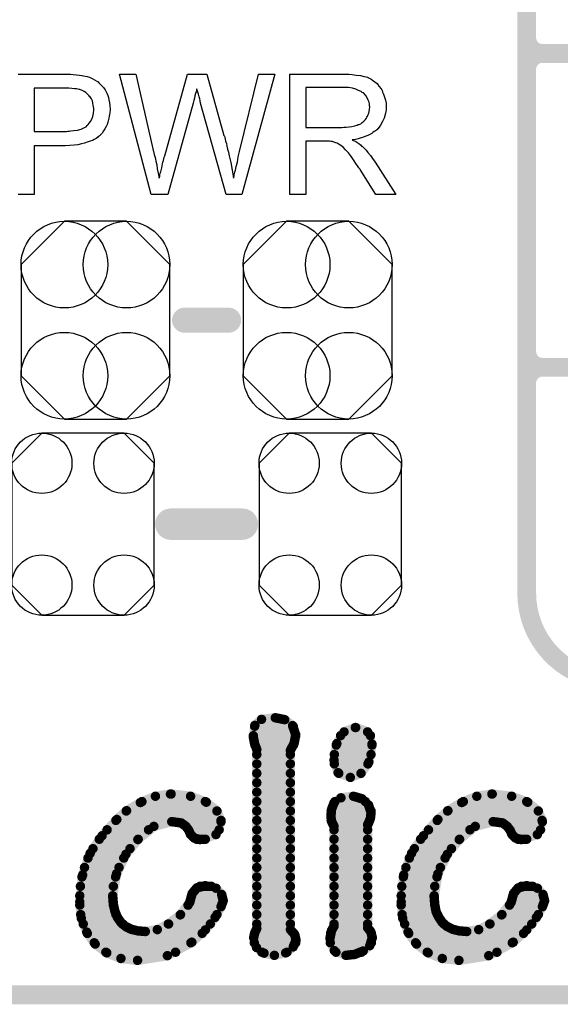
# Model space of a CAD drawing. Extents: x -0.07 to 0.96, y -0.15 to 1.54.
# Tile 5 of 14: x 0.58 to 0.75, y -0.15 to 0.16. Entities that reach past the tile are written whole.
import ezdxf

# ---------------------------------------------------------------- set-up
doc = ezdxf.new("R2010")
doc.units = 0
doc.layers.get('0').update_dxf_attribs({"linetype": 'CONTINUOUS'})
for name, color, linetype in [('gko', 6, 'CONTINUOUS'), ('gto', 2, 'CONTINUOUS'), ('gts', 1, 'CONTINUOUS')]:
    doc.layers.add(name, color=color, linetype=linetype)

# ---------------------------------------------------------------- blocks, each defined once
blk = doc.blocks.new('D29')
at = {"const_width": 0.005}
blk.add_lwpolyline([(-0.0025, 0, 1), (0.0025, 0, 1)], format="xyb", close=True, dxfattribs=at)
blk = doc.blocks.new('D35')
at = {"const_width": 0.003}
blk.add_lwpolyline([(-0.0015, 0, 1), (0.0015, 0, 1)], format="xyb", close=True, dxfattribs=at)
blk = doc.blocks.new('D36')
at = {"const_width": 0.004}
blk.add_lwpolyline([(-0.002, 0, 1), (0.002, 0, 1)], format="xyb", close=True, dxfattribs=at)
blk = doc.blocks.new('D38')
at = {"const_width": 0.0015}
blk.add_lwpolyline([(-0.00075, 0, 1), (0.00075, 0, 1)], format="xyb", close=True, dxfattribs=at)
blk = doc.blocks.new('D53')
blk.add_lwpolyline([(0.0227, -0.0194), (0.0227, 0.0194), (0.0131, 0.029), (-0.0131, 0.029), (-0.0227, 0.0194), (-0.0227, -0.0194), (-0.0131, -0.029), (0.0131, -0.029)], close=True)
for centre in [(-0.0131, 0.0194), (0.0131, 0.0194), (-0.0131, -0.0194), (0.0131, -0.0194)]:
    blk.add_circle(centre, 0.0096)
blk = doc.blocks.new('D54')
blk.add_lwpolyline([(-0.0237, 0.0177), (-0.0237, -0.0177), (-0.0099, -0.0315), (0.0099, -0.0315), (0.0237, -0.0177), (0.0237, 0.0177), (0.0099, 0.0315), (-0.0099, 0.0315)], close=True)
for centre in [(-0.0099, 0.0177), (0.0099, 0.0177), (-0.0099, -0.0177), (0.0099, -0.0177)]:
    blk.add_circle(centre, 0.0138)

msp = doc.modelspace()

# ---------------------------------------------------------------- linework, layer by layer
at = {"layer": 'gko', "color": 6, "const_width": 0.006}
msp.add_lwpolyline([(-0.05, -0.15), (0.85, -0.15)], dxfattribs=at)
at = {"layer": 'gto', "color": 2}
for points, const_width in [([(0.742, -0.022), (0.742, 0.722)], 0.006), ([(0.742, 0.155), (0.742, 0.245)], 0.006), ([(0.742, 0.155), (0.742, 0.155)], 0.006), ([(0.742, 0.155), (0.742, 0.155)], 0.006), ([(0.747, 0.15), (0.747, 0.15)], 0.006), ([(0.747, 0.15), (0.747, 0.15)], 0.006), ([(0.747, 0.15), (0.747, 0.15)], 0.006), ([(0.747, 0.15), (0.747, 0.15)], 0.006), ([(0.747, 0.15), (0.95, 0.15)], 0.006), ([(0.747, 0.15), (0.95, 0.15)], 0.006), ([(0.742, 0.055), (0.742, 0.145)], 0.006), ([(0.633, 0.065), (0.647, 0.065)], 0.008), ([(0.742, 0.055), (0.742, 0.055)], 0.006), ([(0.742, 0.055), (0.742, 0.055)], 0.006), ([(0.747, 0.05), (0.747, 0.05)], 0.006), ([(0.747, 0.05), (0.747, 0.05)], 0.006), ([(0.747, 0.05), (0.747, 0.05)], 0.006), ([(0.747, 0.05), (0.747, 0.05)], 0.006), ([(0.747, 0.05), (0.95, 0.05)], 0.006), ([(0.747, 0.05), (0.95, 0.05)], 0.006), ([(0.6286, 0), (0.6514, 0)], 0.01), ([(0.742, -0.022), (0.742, -0.022)], 0.006), ([(0.742, -0.022), (0.742, -0.022)], 0.006), ([(0.6549, -0.0679), (0.6554, -0.0641)], 0.003), ([(0.6554, -0.0641), (0.6575, -0.0622)], 0.003), ([(0.6575, -0.0622), (0.6619, -0.0617)], 0.003), ([(0.6619, -0.0617), (0.6649, -0.0623)], 0.003), ([(0.6649, -0.0623), (0.6674, -0.0642)], 0.003), ([(0.6674, -0.0642), (0.6684, -0.0671)], 0.003), ([(0.6553, -0.0644), (0.6676, -0.0644)], 0.003), ([(0.6679, -0.0698), (0.6684, -0.0671)], 0.003), ([(0.6815, -0.0699), (0.6838, -0.0662)], 0.003), ([(0.6838, -0.0662), (0.6874, -0.0648)], 0.003), ([(0.6874, -0.0648), (0.6875, -0.0648)], 0.003), ([(0.6875, -0.0648), (0.6913, -0.0662)], 0.003), ([(0.6913, -0.0662), (0.6927, -0.0701)], 0.003), ([(0.6549, -0.0674), (0.6684, -0.0674)], 0.003), ([(0.6549, -0.0679), (0.6553, -0.07)], 0.003), ([(0.6553, -0.07), (0.656, -0.0718)], 0.003), ([(0.6554, -0.0704), (0.6677, -0.0704)], 0.003), ([(0.6667, -0.0721), (0.6679, -0.0698)], 0.003), ([(0.6806, -0.0752), (0.6815, -0.0699)], 0.003), ([(0.6813, -0.0704), (0.6927, -0.0704)], 0.003), ([(0.6827, -0.0674), (0.6922, -0.0674)], 0.003), ([(0.6917, -0.0758), (0.6927, -0.0701)], 0.003), ([(0.656, -0.1288), (0.656, -0.0718)], 0.003), ([(0.656, -0.0734), (0.6667, -0.0734)], 0.003), ([(0.6667, -0.1292), (0.6667, -0.0721)], 0.003), ([(0.6807, -0.0734), (0.6924, -0.0734)], 0.003), ([(0.656, -0.0764), (0.6667, -0.0764)], 0.003), ([(0.6806, -0.0752), (0.6819, -0.0792)], 0.003), ([(0.6807, -0.0764), (0.6914, -0.0764)], 0.003), ([(0.6892, -0.0794), (0.6917, -0.0758)], 0.003), ([(0.656, -0.0794), (0.6667, -0.0794)], 0.003), ([(0.6819, -0.0792), (0.6858, -0.0807)], 0.003), ([(0.6821, -0.0794), (0.6892, -0.0794)], 0.003), ([(0.6858, -0.0807), (0.6892, -0.0794)], 0.003), ([(0.656, -0.0824), (0.6667, -0.0824)], 0.003), ([(0.6237, -0.0867), (0.6285, -0.086)], 0.003), ([(0.6285, -0.086), (0.6287, -0.086)], 0.003), ([(0.6287, -0.086), (0.6349, -0.0867)], 0.003), ([(0.656, -0.0854), (0.6667, -0.0854)], 0.003), ([(0.7261, -0.0867), (0.7309, -0.086)], 0.003), ([(0.7309, -0.086), (0.731, -0.086)], 0.003), ([(0.731, -0.086), (0.7372, -0.0867)], 0.003), ([(0.6145, -0.0913), (0.6189, -0.0887)], 0.003), ([(0.6189, -0.0887), (0.6237, -0.0867)], 0.003), ([(0.6194, -0.0884), (0.6396, -0.0884)], 0.003), ([(0.6349, -0.0867), (0.6399, -0.0886)], 0.003), ([(0.6399, -0.0886), (0.6433, -0.0914)], 0.003), ([(0.656, -0.0884), (0.6667, -0.0884)], 0.003), ([(0.6798, -0.0909), (0.6806, -0.0888)], 0.003), ([(0.6806, -0.0888), (0.6828, -0.0872)], 0.003), ([(0.6809, -0.0884), (0.6906, -0.0884)], 0.003), ([(0.6828, -0.0872), (0.6868, -0.0867)], 0.003), ([(0.6868, -0.0867), (0.6895, -0.0875)], 0.003), ([(0.6895, -0.0875), (0.6916, -0.0895)], 0.003), ([(0.7169, -0.0913), (0.7213, -0.0887)], 0.003), ([(0.7213, -0.0887), (0.7261, -0.0867)], 0.003), ([(0.7218, -0.0884), (0.742, -0.0884)], 0.003), ([(0.7372, -0.0867), (0.7423, -0.0886)], 0.003), ([(0.7423, -0.0886), (0.7457, -0.0914)], 0.003), ([(0.6114, -0.0941), (0.6145, -0.0913)], 0.003), ([(0.6144, -0.0914), (0.6433, -0.0914)], 0.003), ([(0.6433, -0.0914), (0.6446, -0.0948)], 0.003), ([(0.656, -0.0914), (0.6667, -0.0914)], 0.003), ([(0.6796, -0.0933), (0.6798, -0.0909)], 0.003), ([(0.6797, -0.0914), (0.6924, -0.0914)], 0.003), ([(0.6916, -0.0895), (0.6924, -0.0919)], 0.003), ([(0.6922, -0.0937), (0.6924, -0.092)], 0.003), ([(0.6924, -0.092), (0.6924, -0.0919)], 0.003), ([(0.7137, -0.0941), (0.7169, -0.0913)], 0.003), ([(0.7168, -0.0914), (0.7457, -0.0914)], 0.003), ([(0.7457, -0.0914), (0.747, -0.0948)], 0.003), ([(0.6067, -0.0993), (0.6114, -0.0941)], 0.003), ([(0.6111, -0.0944), (0.6446, -0.0944)], 0.003), ([(0.6232, -0.0963), (0.6289, -0.0948)], 0.003), ([(0.6289, -0.0948), (0.6319, -0.0952)], 0.003), ([(0.6319, -0.0952), (0.6334, -0.0963)], 0.003), ([(0.643, -0.0989), (0.6446, -0.0948)], 0.003), ([(0.656, -0.0944), (0.6667, -0.0944)], 0.003), ([(0.6796, -0.0933), (0.6799, -0.0949)], 0.003), ([(0.6797, -0.0944), (0.692, -0.0944)], 0.003), ([(0.6799, -0.0949), (0.6806, -0.0963)], 0.003), ([(0.6913, -0.0958), (0.6917, -0.095)], 0.003), ([(0.6917, -0.095), (0.6922, -0.0937)], 0.003), ([(0.7091, -0.0993), (0.7137, -0.0941)], 0.003), ([(0.7135, -0.0944), (0.7469, -0.0944)], 0.003), ([(0.7256, -0.0963), (0.7313, -0.0948)], 0.003), ([(0.7313, -0.0948), (0.7343, -0.0952)], 0.003), ([(0.7343, -0.0952), (0.7358, -0.0963)], 0.003), ([(0.7454, -0.0989), (0.747, -0.0948)], 0.003), ([(0.6083, -0.0974), (0.6215, -0.0974)], 0.003), ([(0.6181, -0.1005), (0.6232, -0.0963)], 0.003), ([(0.6334, -0.0963), (0.6343, -0.0975)], 0.003), ([(0.6342, -0.0974), (0.644, -0.0974)], 0.003), ([(0.6343, -0.0975), (0.6349, -0.0989)], 0.003), ([(0.656, -0.0974), (0.6667, -0.0974)], 0.003), ([(0.6806, -0.1281), (0.6806, -0.0963)], 0.003), ([(0.6806, -0.0974), (0.6913, -0.0974)], 0.003), ([(0.6913, -0.1286), (0.6913, -0.0958)], 0.003), ([(0.7107, -0.0974), (0.7239, -0.0974)], 0.003), ([(0.7205, -0.1005), (0.7256, -0.0963)], 0.003), ([(0.7358, -0.0963), (0.7367, -0.0975)], 0.003), ([(0.7366, -0.0974), (0.7464, -0.0974)], 0.003), ([(0.7367, -0.0975), (0.7373, -0.0989)], 0.003), ([(0.6029, -0.1049), (0.6067, -0.0993)], 0.003), ([(0.6058, -0.1004), (0.6182, -0.1004)], 0.003), ([(0.6143, -0.1052), (0.6181, -0.1005)], 0.003), ([(0.6349, -0.0989), (0.636, -0.1)], 0.003), ([(0.636, -0.1), (0.6379, -0.1005)], 0.003), ([(0.6368, -0.1004), (0.6396, -0.1004)], 0.003), ([(0.6379, -0.1005), (0.643, -0.0989)], 0.003), ([(0.656, -0.1004), (0.6667, -0.1004)], 0.003), ([(0.6806, -0.1004), (0.6913, -0.1004)], 0.003), ([(0.7053, -0.1049), (0.7091, -0.0993)], 0.003), ([(0.7082, -0.1004), (0.7206, -0.1004)], 0.003), ([(0.7167, -0.1052), (0.7205, -0.1005)], 0.003), ([(0.7373, -0.0989), (0.7384, -0.1)], 0.003), ([(0.7384, -0.1), (0.7403, -0.1005)], 0.003), ([(0.7392, -0.1004), (0.742, -0.1004)], 0.003), ([(0.7403, -0.1005), (0.7454, -0.0989)], 0.003), ([(0.6005, -0.1118), (0.6029, -0.1049)], 0.003), ([(0.6038, -0.1034), (0.6156, -0.1034)], 0.003), ([(0.656, -0.1034), (0.6667, -0.1034)], 0.003), ([(0.6806, -0.1034), (0.6913, -0.1034)], 0.003), ([(0.7028, -0.1118), (0.7053, -0.1049)], 0.003), ([(0.7062, -0.1034), (0.718, -0.1034)], 0.003), ([(0.6022, -0.1064), (0.6136, -0.1064)], 0.003), ([(0.6113, -0.1114), (0.6143, -0.1052)], 0.003), ([(0.656, -0.1064), (0.6667, -0.1064)], 0.003), ([(0.6806, -0.1064), (0.6913, -0.1064)], 0.003), ([(0.7046, -0.1064), (0.716, -0.1064)], 0.003), ([(0.7137, -0.1114), (0.7167, -0.1052)], 0.003), ([(0.6011, -0.1094), (0.6121, -0.1094)], 0.003), ([(0.656, -0.1094), (0.6667, -0.1094)], 0.003), ([(0.6806, -0.1094), (0.6913, -0.1094)], 0.003), ([(0.7035, -0.1094), (0.7145, -0.1094)], 0.003), ([(0.5996, -0.1204), (0.6005, -0.1118)], 0.003), ([(0.6003, -0.1124), (0.611, -0.1124)], 0.003), ([(0.6101, -0.1187), (0.6113, -0.1114)], 0.003), ([(0.656, -0.1124), (0.6667, -0.1124)], 0.003), ([(0.6806, -0.1124), (0.6913, -0.1124)], 0.003), ([(0.702, -0.1204), (0.7028, -0.1118)], 0.003), ([(0.7027, -0.1124), (0.7134, -0.1124)], 0.003), ([(0.7125, -0.1187), (0.7137, -0.1114)], 0.003), ([(0.5998, -0.1154), (0.6103, -0.1154)], 0.003), ([(0.6354, -0.1177), (0.6369, -0.1159)], 0.003), ([(0.6369, -0.1159), (0.6396, -0.1152)], 0.003), ([(0.6379, -0.1154), (0.6415, -0.1154)], 0.003), ([(0.6396, -0.1152), (0.643, -0.116)], 0.003), ([(0.643, -0.116), (0.6448, -0.118)], 0.003), ([(0.656, -0.1154), (0.6667, -0.1154)], 0.003), ([(0.6806, -0.1154), (0.6913, -0.1154)], 0.003), ([(0.7022, -0.1154), (0.7127, -0.1154)], 0.003), ([(0.7378, -0.1177), (0.7393, -0.1159)], 0.003), ([(0.7393, -0.1159), (0.742, -0.1152)], 0.003), ([(0.7403, -0.1154), (0.7439, -0.1154)], 0.003), ([(0.742, -0.1152), (0.7454, -0.116)], 0.003), ([(0.7454, -0.116), (0.7472, -0.118)], 0.003), ([(0.5996, -0.1184), (0.6101, -0.1184)], 0.003), ([(0.5996, -0.1204), (0.6001, -0.1256)], 0.003), ([(0.6101, -0.1187), (0.6103, -0.1212)], 0.003), ([(0.6316, -0.1245), (0.6346, -0.1206)], 0.003), ([(0.6346, -0.1206), (0.6354, -0.1177)], 0.003), ([(0.6352, -0.1184), (0.6449, -0.1184)], 0.003), ([(0.6446, -0.1219), (0.6453, -0.12)], 0.003), ([(0.6448, -0.118), (0.6453, -0.12)], 0.003), ([(0.656, -0.1184), (0.6667, -0.1184)], 0.003), ([(0.6806, -0.1184), (0.6913, -0.1184)], 0.003), ([(0.702, -0.1184), (0.7125, -0.1184)], 0.003), ([(0.702, -0.1204), (0.7025, -0.1256)], 0.003), ([(0.7125, -0.1187), (0.7127, -0.1212)], 0.003), ([(0.734, -0.1245), (0.737, -0.1206)], 0.003), ([(0.737, -0.1206), (0.7378, -0.1177)], 0.003), ([(0.7376, -0.1184), (0.7473, -0.1184)], 0.003), ([(0.747, -0.1219), (0.7477, -0.12)], 0.003), ([(0.7472, -0.118), (0.7477, -0.12)], 0.003), ([(0.5996, -0.1214), (0.6103, -0.1214)], 0.003), ([(0.6103, -0.1212), (0.6108, -0.1234)], 0.003), ([(0.6108, -0.1234), (0.6116, -0.1253)], 0.003), ([(0.6341, -0.1214), (0.6448, -0.1214)], 0.003), ([(0.6427, -0.1253), (0.6446, -0.1219)], 0.003), ([(0.656, -0.1214), (0.6667, -0.1214)], 0.003), ([(0.6806, -0.1214), (0.6913, -0.1214)], 0.003), ([(0.702, -0.1214), (0.7127, -0.1214)], 0.003), ([(0.7127, -0.1212), (0.7131, -0.1234)], 0.003), ([(0.7131, -0.1234), (0.714, -0.1253)], 0.003), ([(0.7365, -0.1214), (0.7472, -0.1214)], 0.003), ([(0.7451, -0.1253), (0.747, -0.1219)], 0.003), ([(0.5999, -0.1244), (0.6111, -0.1244)], 0.003), ([(0.6001, -0.1256), (0.6018, -0.13)], 0.003), ([(0.6116, -0.1253), (0.6127, -0.1269)], 0.003), ([(0.6127, -0.1269), (0.6142, -0.1282)], 0.003), ([(0.6278, -0.1274), (0.6316, -0.1245)], 0.003), ([(0.6317, -0.1244), (0.6433, -0.1244)], 0.003), ([(0.6396, -0.1293), (0.6427, -0.1253)], 0.003), ([(0.656, -0.1244), (0.6667, -0.1244)], 0.003), ([(0.6806, -0.1244), (0.6913, -0.1244)], 0.003), ([(0.7023, -0.1244), (0.7135, -0.1244)], 0.003), ([(0.7025, -0.1256), (0.7042, -0.13)], 0.003), ([(0.714, -0.1253), (0.7151, -0.1269)], 0.003), ([(0.7151, -0.1269), (0.7166, -0.1282)], 0.003), ([(0.7302, -0.1274), (0.734, -0.1245)], 0.003), ([(0.7341, -0.1244), (0.7457, -0.1244)], 0.003), ([(0.742, -0.1293), (0.7451, -0.1253)], 0.003), ([(0.6007, -0.1274), (0.6132, -0.1274)], 0.003), ([(0.6018, -0.13), (0.6045, -0.1338)], 0.003), ([(0.6142, -0.1282), (0.616, -0.1291)], 0.003), ([(0.616, -0.1291), (0.6181, -0.1296)], 0.003), ([(0.6181, -0.1296), (0.6205, -0.1298)], 0.003), ([(0.6205, -0.1298), (0.6243, -0.1292)], 0.003), ([(0.6243, -0.1292), (0.6278, -0.1274)], 0.003), ([(0.6279, -0.1274), (0.6412, -0.1274)], 0.003), ([(0.6353, -0.1332), (0.6396, -0.1293)], 0.003), ([(0.6553, -0.1303), (0.656, -0.1288)], 0.003), ([(0.656, -0.1274), (0.6667, -0.1274)], 0.003), ([(0.6667, -0.1292), (0.6681, -0.1308)], 0.003), ([(0.6793, -0.132), (0.6798, -0.1295)], 0.003), ([(0.6798, -0.1295), (0.6806, -0.1281)], 0.003), ([(0.6806, -0.1274), (0.6913, -0.1274)], 0.003), ([(0.6913, -0.1286), (0.6923, -0.1298)], 0.003), ([(0.6923, -0.1298), (0.6928, -0.1318)], 0.003), ([(0.7031, -0.1274), (0.7156, -0.1274)], 0.003), ([(0.7042, -0.13), (0.7069, -0.1338)], 0.003), ([(0.7166, -0.1282), (0.7184, -0.1291)], 0.003), ([(0.7184, -0.1291), (0.7205, -0.1296)], 0.003), ([(0.7205, -0.1296), (0.7229, -0.1298)], 0.003), ([(0.7229, -0.1298), (0.7267, -0.1292)], 0.003), ([(0.7267, -0.1292), (0.7302, -0.1274)], 0.003), ([(0.7303, -0.1274), (0.7436, -0.1274)], 0.003), ([(0.7377, -0.1332), (0.742, -0.1293)], 0.003), ([(0.602, -0.1304), (0.6386, -0.1304)], 0.003), ([(0.6275, -0.1375), (0.6353, -0.1332)], 0.003), ([(0.655, -0.1318), (0.6553, -0.1303)], 0.003), ([(0.655, -0.1318), (0.6559, -0.1349)], 0.003), ([(0.6553, -0.1304), (0.6678, -0.1304)], 0.003), ([(0.6676, -0.1347), (0.6685, -0.1326)], 0.003), ([(0.6681, -0.1308), (0.6685, -0.1326)], 0.003), ([(0.6793, -0.132), (0.6807, -0.1359)], 0.003), ([(0.6795, -0.1304), (0.6925, -0.1304)], 0.003), ([(0.692, -0.1343), (0.6928, -0.1318)], 0.003), ([(0.7044, -0.1304), (0.741, -0.1304)], 0.003), ([(0.7299, -0.1375), (0.7377, -0.1332)], 0.003), ([(0.6042, -0.1334), (0.635, -0.1334)], 0.003), ([(0.6045, -0.1338), (0.6082, -0.1366)], 0.003), ([(0.6079, -0.1364), (0.6301, -0.1364)], 0.003), ([(0.6552, -0.1334), (0.6684, -0.1334)], 0.003), ([(0.6559, -0.1349), (0.6583, -0.1367)], 0.003), ([(0.6576, -0.1364), (0.6656, -0.1364)], 0.003), ([(0.6652, -0.1366), (0.6676, -0.1347)], 0.003), ([(0.6794, -0.1334), (0.6925, -0.1334)], 0.003), ([(0.6807, -0.1359), (0.6844, -0.1374)], 0.003), ([(0.6812, -0.1364), (0.6893, -0.1364)], 0.003), ([(0.6872, -0.1371), (0.6899, -0.136)], 0.003), ([(0.6899, -0.136), (0.692, -0.1343)], 0.003), ([(0.7066, -0.1334), (0.7374, -0.1334)], 0.003), ([(0.7069, -0.1338), (0.7106, -0.1366)], 0.003), ([(0.7103, -0.1364), (0.7325, -0.1364)], 0.003), ([(0.6082, -0.1366), (0.6127, -0.1384)], 0.003), ([(0.6127, -0.1384), (0.618, -0.139)], 0.003), ([(0.618, -0.139), (0.6275, -0.1375)], 0.003), ([(0.6583, -0.1367), (0.6616, -0.1374)], 0.003), ([(0.6616, -0.1374), (0.6652, -0.1366)], 0.003), ([(0.6844, -0.1374), (0.6872, -0.1371)], 0.003), ([(0.7106, -0.1366), (0.7151, -0.1384)], 0.003), ([(0.7151, -0.1384), (0.7204, -0.139)], 0.003), ([(0.7204, -0.139), (0.7299, -0.1375)], 0.003)]:
    msp.add_lwpolyline(points, dxfattribs=dict(at, const_width=const_width))
at = {"layer": 'gto', "color": 2, "const_width": 0.006}
for points in [[(0.742, 0.155, 0.414214), (0.747, 0.15)], [(0.747, 0.15, 0.414214), (0.742, 0.145)], [(0.747, 0.15, 0.414214), (0.742, 0.145)], [(0.742, 0.055, 0.414214), (0.747, 0.05)], [(0.747, 0.05, 0.414214), (0.742, 0.045)], [(0.747, 0.05, 0.414214), (0.742, 0.045)], [(0.742, -0.022, 0.414214), (0.77, -0.05)]]:
    msp.add_lwpolyline(points, format="xyb", dxfattribs=at)
at = {"layer": 'gto', "color": 2}
for points in [[(0.5966, 0.1434), (0.5975, 0.1433), (0.5985, 0.1432), (0.5995, 0.1431), (0.6003, 0.143), (0.6004, 0.143), (0.6008, 0.1429), (0.6013, 0.1428), (0.602, 0.1426), (0.6027, 0.1424), (0.6035, 0.142), (0.6043, 0.1416), (0.605, 0.1412), (0.6051, 0.1411), (0.6054, 0.141), (0.6057, 0.1406), (0.6061, 0.1402), (0.6066, 0.1397), (0.6071, 0.1391), (0.6077, 0.1384), (0.6081, 0.1375), (0.6082, 0.1374), (0.6083, 0.1371), (0.6085, 0.1366), (0.6087, 0.136), (0.6089, 0.1352), (0.6091, 0.1343), (0.6092, 0.1333), (0.6093, 0.1322), (0.6093, 0.1322), (0.6093, 0.132), (0.6093, 0.1318), (0.6092, 0.1314), (0.6092, 0.131), (0.6091, 0.1305), (0.609, 0.13), (0.6089, 0.1294), (0.6085, 0.1281), (0.6083, 0.1274), (0.608, 0.1267), (0.6076, 0.126), (0.6072, 0.1253), (0.6067, 0.1246), (0.6061, 0.124), (0.6061, 0.1239), (0.606, 0.1238), (0.6058, 0.1236), (0.6055, 0.1235), (0.6052, 0.1232), (0.6048, 0.1229), (0.6042, 0.1226), (0.6036, 0.1223), (0.6029, 0.122), (0.602, 0.1217), (0.6011, 0.1214), (0.6001, 0.1212), (0.599, 0.1209), (0.5978, 0.1208), (0.5964, 0.1207), (0.5949, 0.1206), (0.5851, 0.1206), (0.5851, 0.105), (0.58, 0.105)], [(0.58, 0.1434), (0.5958, 0.1434), (0.5966, 0.1434)], [(0.6512, 0.105), (0.6462, 0.105), (0.6381, 0.1342), (0.6381, 0.1343), (0.6381, 0.1344), (0.638, 0.1346), (0.6379, 0.1349), (0.6378, 0.1355), (0.6376, 0.1362), (0.6374, 0.137), (0.6372, 0.1377), (0.637, 0.1383), (0.6369, 0.1386), (0.6369, 0.1387), (0.6369, 0.1387), (0.6368, 0.1386), (0.6368, 0.1383), (0.6367, 0.1378), (0.6365, 0.1372), (0.6363, 0.1365), (0.6361, 0.1357), (0.6359, 0.135), (0.6357, 0.1342), (0.6276, 0.105), (0.6223, 0.105), (0.6122, 0.1434), (0.6175, 0.1434), (0.6232, 0.1182), (0.6232, 0.1182), (0.6233, 0.118), (0.6233, 0.1178), (0.6234, 0.1175), (0.6235, 0.1172), (0.6236, 0.1168), (0.6237, 0.1163), (0.6238, 0.1157), (0.6241, 0.1145), (0.6243, 0.1132), (0.6246, 0.1118), (0.6249, 0.1103), (0.6249, 0.1104), (0.625, 0.1106), (0.6251, 0.1109), (0.6251, 0.1113), (0.6252, 0.1118), (0.6254, 0.1123), (0.6257, 0.1135), (0.626, 0.1148), (0.6261, 0.1154), (0.6263, 0.1159), (0.6264, 0.1164), (0.6265, 0.1169), (0.6266, 0.1172), (0.6267, 0.1174), (0.6339, 0.1434), (0.6401, 0.1434), (0.6455, 0.1239), (0.6455, 0.1239), (0.6457, 0.1236), (0.6458, 0.1232), (0.6459, 0.1227), (0.646, 0.122), (0.6463, 0.1213), (0.6465, 0.1205), (0.6467, 0.1195), (0.647, 0.1185), (0.6472, 0.1174), (0.6477, 0.1152), (0.6482, 0.1128), (0.6486, 0.1103), (0.6486, 0.1104), (0.6487, 0.1105), (0.6487, 0.1107), (0.6488, 0.111), (0.6488, 0.1113), (0.6489, 0.1117), (0.649, 0.1122), (0.6492, 0.1128), (0.6494, 0.114), (0.6498, 0.1154), (0.6501, 0.117), (0.6505, 0.1187), (0.6565, 0.1434), (0.6617, 0.1434), (0.6512, 0.105)], [(0.6848, 0.1434), (0.6853, 0.1434), (0.6864, 0.1433), (0.6877, 0.1431), (0.689, 0.143), (0.6902, 0.1427), (0.6908, 0.1425), (0.6913, 0.1424), (0.6914, 0.1424), (0.6914, 0.1423), (0.6918, 0.1421), (0.6923, 0.1419), (0.6929, 0.1415), (0.6936, 0.141), (0.6943, 0.1404), (0.6949, 0.1396), (0.6956, 0.1387), (0.6956, 0.1386), (0.6957, 0.1386), (0.6959, 0.1382), (0.6961, 0.1377), (0.6964, 0.137), (0.6967, 0.1361), (0.697, 0.1351), (0.6972, 0.1341), (0.6972, 0.1329), (0.6972, 0.1329), (0.6972, 0.1328), (0.6972, 0.1325), (0.6972, 0.1322), (0.6972, 0.1319), (0.6971, 0.1315), (0.6969, 0.1305), (0.6966, 0.1294), (0.6961, 0.1283), (0.6954, 0.1271), (0.695, 0.1265), (0.6946, 0.126), (0.6945, 0.1259), (0.6944, 0.1259), (0.6943, 0.1257), (0.6941, 0.1255), (0.6938, 0.1253), (0.6934, 0.1251), (0.693, 0.1248), (0.6926, 0.1245), (0.692, 0.1242), (0.6914, 0.1239), (0.6907, 0.1236), (0.69, 0.1233), (0.6892, 0.1231), (0.6883, 0.1228), (0.6874, 0.1226), (0.6864, 0.1225), (0.6865, 0.1224), (0.6867, 0.1223), (0.6871, 0.1221), (0.6875, 0.1219), (0.6885, 0.1213), (0.689, 0.1209), (0.6894, 0.1205), (0.6896, 0.1204), (0.6898, 0.1202), (0.6903, 0.1197), (0.6908, 0.1192), (0.6914, 0.1184), (0.6922, 0.1175), (0.6929, 0.1165), (0.6937, 0.1154), (0.7003, 0.105), (0.6939, 0.105), (0.6889, 0.113), (0.6889, 0.113), (0.6888, 0.1132), (0.6887, 0.1133), (0.6885, 0.1135), (0.6881, 0.1142), (0.6876, 0.1149), (0.687, 0.1158), (0.6864, 0.1167), (0.6858, 0.1175), (0.6852, 0.1183), (0.6852, 0.1183), (0.685, 0.1185), (0.6847, 0.1189), (0.6843, 0.1193), (0.6835, 0.1201), (0.6831, 0.1205), (0.6826, 0.1208), (0.6826, 0.1209), (0.6825, 0.1209), (0.6822, 0.121), (0.6819, 0.1212), (0.6816, 0.1214), (0.6812, 0.1215), (0.6803, 0.1218), (0.6802, 0.1218), (0.6801, 0.1219), (0.6799, 0.1219), (0.6796, 0.1219), (0.6792, 0.122), (0.6788, 0.122), (0.6782, 0.122), (0.6716, 0.122), (0.6716, 0.105), (0.6665, 0.105), (0.6665, 0.1434), (0.6843, 0.1434), (0.6848, 0.1434)], [(0.5961, 0.1389), (0.5851, 0.1389), (0.5851, 0.1251), (0.5954, 0.1251), (0.5958, 0.1252), (0.5962, 0.1252), (0.5967, 0.1253), (0.5977, 0.1254), (0.5989, 0.1256), (0.6, 0.1259), (0.6011, 0.1264), (0.6016, 0.1266), (0.602, 0.127), (0.6021, 0.1271), (0.6023, 0.1273), (0.6026, 0.1278), (0.603, 0.1283), (0.6034, 0.129), (0.6038, 0.1299), (0.604, 0.1309), (0.6041, 0.1321), (0.6041, 0.1321), (0.6041, 0.1322), (0.6041, 0.1325), (0.604, 0.133), (0.6039, 0.1335), (0.6038, 0.1341), (0.6036, 0.1349), (0.6033, 0.1355), (0.6029, 0.1362), (0.6028, 0.1362), (0.6026, 0.1365), (0.6024, 0.1367), (0.602, 0.1371), (0.6015, 0.1375), (0.601, 0.1379), (0.6004, 0.1382), (0.5996, 0.1385), (0.5996, 0.1385), (0.5994, 0.1385), (0.599, 0.1386), (0.5986, 0.1387), (0.5979, 0.1387), (0.5971, 0.1388), (0.5961, 0.1389)], [(0.6837, 0.1391), (0.6716, 0.1391), (0.6716, 0.1264), (0.6831, 0.1264), (0.6837, 0.1265), (0.6845, 0.1265), (0.6854, 0.1266), (0.6863, 0.1267), (0.6872, 0.1269), (0.6879, 0.1271), (0.6881, 0.1271), (0.6883, 0.1273), (0.6886, 0.1274), (0.6891, 0.1276), (0.6896, 0.128), (0.6901, 0.1284), (0.6906, 0.1289), (0.6909, 0.1294), (0.691, 0.1295), (0.6911, 0.1297), (0.6913, 0.13), (0.6915, 0.1305), (0.6917, 0.131), (0.6918, 0.1315), (0.6919, 0.1322), (0.692, 0.1329), (0.692, 0.1329), (0.692, 0.133), (0.6919, 0.1333), (0.6919, 0.1338), (0.6918, 0.1345), (0.6915, 0.1351), (0.6912, 0.1359), (0.6907, 0.1366), (0.69, 0.1374), (0.6899, 0.1374), (0.6896, 0.1376), (0.6892, 0.1379), (0.6884, 0.1382), (0.6876, 0.1386), (0.6865, 0.1389), (0.6852, 0.1391), (0.6837, 0.1391)]]:
    msp.add_lwpolyline(points, dxfattribs=at)

# ---------------------------------------------------------------- block references
at = {"layer": 'gto'}
for name, p in [('D35', (0.742, 0.155)), ('D35', (0.742, 0.155)), ('D35', (0.742, 0.155)), ('D35', (0.742, 0.155)), ('D35', (0.747, 0.15)), ('D35', (0.747, 0.15)), ('D35', (0.747, 0.15)), ('D35', (0.747, 0.15)), ('D35', (0.747, 0.15)), ('D35', (0.747, 0.15)), ('D35', (0.747, 0.15)), ('D35', (0.747, 0.15)), ('D35', (0.747, 0.15)), ('D35', (0.742, 0.145)), ('D35', (0.742, 0.145)), ('D35', (0.742, 0.145)), ('D36', (0.633, 0.065)), ('D36', (0.647, 0.065)), ('D35', (0.742, 0.055)), ('D35', (0.742, 0.055)), ('D35', (0.742, 0.055)), ('D35', (0.742, 0.055)), ('D35', (0.747, 0.05)), ('D35', (0.747, 0.05)), ('D35', (0.747, 0.05)), ('D35', (0.747, 0.05)), ('D35', (0.747, 0.05)), ('D35', (0.747, 0.05)), ('D35', (0.747, 0.05)), ('D35', (0.747, 0.05)), ('D35', (0.747, 0.05)), ('D35', (0.742, 0.045)), ('D35', (0.742, 0.045)), ('D29', (0.6286, 0)), ('D29', (0.6514, 0)), ('D35', (0.742, -0.022)), ('D35', (0.742, -0.022)), ('D35', (0.742, -0.022)), ('D35', (0.742, -0.022)), ('D38', (0.6554, -0.0641)), ('D38', (0.6554, -0.0641)), ('D38', (0.6575, -0.0622)), ('D38', (0.6575, -0.0622)), ('D38', (0.6619, -0.0617)), ('D38', (0.6619, -0.0617)), ('D38', (0.6649, -0.0623)), ('D38', (0.6649, -0.0623)), ('D38', (0.6674, -0.0642)), ('D38', (0.6674, -0.0642)), ('D38', (0.6553, -0.0644)), ('D38', (0.6676, -0.0644)), ('D38', (0.6684, -0.0671)), ('D38', (0.6684, -0.0671)), ('D38', (0.6838, -0.0662)), ('D38', (0.6838, -0.0662)), ('D38', (0.6874, -0.0648)), ('D38', (0.6874, -0.0648)), ('D38', (0.6875, -0.0648)), ('D38', (0.6875, -0.0648)), ('D38', (0.6913, -0.0662)), ('D38', (0.6913, -0.0662)), ('D38', (0.6549, -0.0674)), ('D38', (0.6549, -0.0679)), ('D38', (0.6549, -0.0679)), ('D38', (0.6553, -0.07)), ('D38', (0.6554, -0.0704)), ('D38', (0.6677, -0.0704)), ('D38', (0.6679, -0.0698)), ('D38', (0.6684, -0.0674)), ('D38', (0.6813, -0.0704)), ('D38', (0.6815, -0.0699)), ('D38', (0.6815, -0.0699)), ('D38', (0.6827, -0.0674)), ('D38', (0.6922, -0.0674)), ('D38', (0.6927, -0.0701)), ('D38', (0.6927, -0.0701)), ('D38', (0.6927, -0.0704)), ('D38', (0.656, -0.0718)), ('D38', (0.656, -0.0718)), ('D38', (0.656, -0.0734)), ('D38', (0.6667, -0.0721)), ('D38', (0.6667, -0.0734)), ('D38', (0.6807, -0.0734)), ('D38', (0.6924, -0.0734)), ('D38', (0.656, -0.0764)), ('D38', (0.6667, -0.0764)), ('D38', (0.6806, -0.0752)), ('D38', (0.6806, -0.0752)), ('D38', (0.6807, -0.0764)), ('D38', (0.6914, -0.0764)), ('D38', (0.6917, -0.0758)), ('D38', (0.656, -0.0794)), ('D38', (0.6667, -0.0794)), ('D38', (0.6819, -0.0792)), ('D38', (0.6821, -0.0794)), ('D38', (0.6892, -0.0794)), ('D38', (0.6892, -0.0794)), ('D38', (0.656, -0.0824)), ('D38', (0.6667, -0.0824)), ('D38', (0.6858, -0.0807)), ('D38', (0.6285, -0.086)), ('D38', (0.6285, -0.086)), ('D38', (0.6287, -0.086)), ('D38', (0.6287, -0.086)), ('D38', (0.656, -0.0854)), ('D38', (0.6667, -0.0854)), ('D38', (0.7309, -0.086)), ('D38', (0.7309, -0.086)), ('D38', (0.731, -0.086)), ('D38', (0.731, -0.086)), ('D38', (0.6189, -0.0887)), ('D38', (0.6189, -0.0887)), ('D38', (0.6194, -0.0884)), ('D38', (0.6237, -0.0867)), ('D38', (0.6237, -0.0867)), ('D38', (0.6349, -0.0867)), ('D38', (0.6349, -0.0867)), ('D38', (0.6396, -0.0884)), ('D38', (0.6399, -0.0886)), ('D38', (0.6399, -0.0886)), ('D38', (0.656, -0.0884)), ('D38', (0.6667, -0.0884)), ('D38', (0.6806, -0.0888)), ('D38', (0.6806, -0.0888)), ('D38', (0.6809, -0.0884)), ('D38', (0.6828, -0.0872)), ('D38', (0.6828, -0.0872)), ('D38', (0.6868, -0.0867)), ('D38', (0.6868, -0.0867)), ('D38', (0.6895, -0.0875)), ('D38', (0.6895, -0.0875)), ('D38', (0.6906, -0.0884)), ('D38', (0.7213, -0.0887)), ('D38', (0.7213, -0.0887)), ('D38', (0.7218, -0.0884)), ('D38', (0.7261, -0.0867)), ('D38', (0.7261, -0.0867)), ('D38', (0.7372, -0.0867)), ('D38', (0.7372, -0.0867)), ('D38', (0.742, -0.0884)), ('D38', (0.7423, -0.0886)), ('D38', (0.7423, -0.0886)), ('D38', (0.6144, -0.0914)), ('D38', (0.6145, -0.0913)), ('D38', (0.6145, -0.0913)), ('D38', (0.6433, -0.0914)), ('D38', (0.6433, -0.0914)), ('D38', (0.6433, -0.0914)), ('D38', (0.656, -0.0914)), ('D38', (0.6667, -0.0914)), ('D38', (0.6797, -0.0914)), ('D38', (0.6798, -0.0909)), ('D38', (0.6798, -0.0909)), ('D38', (0.6916, -0.0895)), ('D38', (0.6916, -0.0895)), ('D38', (0.6924, -0.0914)), ('D38', (0.6924, -0.0919)), ('D38', (0.6924, -0.0919)), ('D38', (0.6924, -0.092)), ('D38', (0.7168, -0.0914)), ('D38', (0.7169, -0.0913)), ('D38', (0.7169, -0.0913)), ('D38', (0.7457, -0.0914)), ('D38', (0.7457, -0.0914)), ('D38', (0.7457, -0.0914)), ('D38', (0.6111, -0.0944)), ('D38', (0.6114, -0.0941)), ('D38', (0.6114, -0.0941)), ('D38', (0.6289, -0.0948)), ('D38', (0.6319, -0.0952)), ('D38', (0.6446, -0.0944)), ('D38', (0.6446, -0.0948)), ('D38', (0.6446, -0.0948)), ('D38', (0.656, -0.0944)), ('D38', (0.6667, -0.0944)), ('D38', (0.6796, -0.0933)), ('D38', (0.6796, -0.0933)), ('D38', (0.6797, -0.0944)), ('D38', (0.6799, -0.0949)), ('D38', (0.6917, -0.095)), ('D38', (0.692, -0.0944)), ('D38', (0.6922, -0.0937)), ('D38', (0.7135, -0.0944)), ('D38', (0.7137, -0.0941)), ('D38', (0.7137, -0.0941)), ('D38', (0.7313, -0.0948)), ('D38', (0.7343, -0.0952)), ('D38', (0.7469, -0.0944)), ('D38', (0.747, -0.0948)), ('D38', (0.747, -0.0948)), ('D38', (0.6083, -0.0974)), ('D38', (0.6215, -0.0974)), ('D38', (0.6232, -0.0963)), ('D38', (0.6334, -0.0963)), ('D38', (0.6342, -0.0974)), ('D38', (0.6343, -0.0975)), ('D38', (0.644, -0.0974)), ('D38', (0.656, -0.0974)), ('D38', (0.6667, -0.0974)), ('D38', (0.6806, -0.0963)), ('D38', (0.6806, -0.0963)), ('D38', (0.6806, -0.0974)), ('D38', (0.6913, -0.0958)), ('D38', (0.6913, -0.0974)), ('D38', (0.7107, -0.0974)), ('D38', (0.7239, -0.0974)), ('D38', (0.7256, -0.0963)), ('D38', (0.7358, -0.0963)), ('D38', (0.7366, -0.0974)), ('D38', (0.7367, -0.0975)), ('D38', (0.7464, -0.0974)), ('D38', (0.6058, -0.1004)), ('D38', (0.6067, -0.0993)), ('D38', (0.6067, -0.0993)), ('D38', (0.6181, -0.1005)), ('D38', (0.6182, -0.1004)), ('D38', (0.6349, -0.0989)), ('D38', (0.636, -0.1)), ('D38', (0.6368, -0.1004)), ('D38', (0.6379, -0.1005)), ('D38', (0.6396, -0.1004)), ('D38', (0.643, -0.0989)), ('D38', (0.656, -0.1004)), ('D38', (0.6667, -0.1004)), ('D38', (0.6806, -0.1004)), ('D38', (0.6913, -0.1004)), ('D38', (0.7082, -0.1004)), ('D38', (0.7091, -0.0993)), ('D38', (0.7091, -0.0993)), ('D38', (0.7205, -0.1005)), ('D38', (0.7206, -0.1004)), ('D38', (0.7373, -0.0989)), ('D38', (0.7384, -0.1)), ('D38', (0.7392, -0.1004)), ('D38', (0.7403, -0.1005)), ('D38', (0.742, -0.1004)), ('D38', (0.7454, -0.0989)), ('D38', (0.6029, -0.1049)), ('D38', (0.6029, -0.1049)), ('D38', (0.6038, -0.1034)), ('D38', (0.6156, -0.1034)), ('D38', (0.656, -0.1034)), ('D38', (0.6667, -0.1034)), ('D38', (0.6806, -0.1034)), ('D38', (0.6913, -0.1034)), ('D38', (0.7053, -0.1049)), ('D38', (0.7053, -0.1049)), ('D38', (0.7062, -0.1034)), ('D38', (0.718, -0.1034)), ('D38', (0.6022, -0.1064)), ('D38', (0.6136, -0.1064)), ('D38', (0.6143, -0.1052)), ('D38', (0.656, -0.1064)), ('D38', (0.6667, -0.1064)), ('D38', (0.6806, -0.1064)), ('D38', (0.6913, -0.1064)), ('D38', (0.7046, -0.1064)), ('D38', (0.716, -0.1064)), ('D38', (0.7167, -0.1052)), ('D38', (0.6011, -0.1094)), ('D38', (0.6121, -0.1094)), ('D38', (0.656, -0.1094)), ('D38', (0.6667, -0.1094)), ('D38', (0.6806, -0.1094)), ('D38', (0.6913, -0.1094)), ('D38', (0.7035, -0.1094)), ('D38', (0.7145, -0.1094)), ('D38', (0.6003, -0.1124)), ('D38', (0.6005, -0.1118)), ('D38', (0.6005, -0.1118)), ('D38', (0.611, -0.1124)), ('D38', (0.6113, -0.1114)), ('D38', (0.656, -0.1124)), ('D38', (0.6667, -0.1124)), ('D38', (0.6806, -0.1124)), ('D38', (0.6913, -0.1124)), ('D38', (0.7027, -0.1124)), ('D38', (0.7028, -0.1118)), ('D38', (0.7028, -0.1118)), ('D38', (0.7134, -0.1124)), ('D38', (0.7137, -0.1114)), ('D38', (0.5998, -0.1154)), ('D38', (0.6103, -0.1154)), ('D38', (0.6369, -0.1159)), ('D38', (0.6369, -0.1159)), ('D38', (0.6379, -0.1154)), ('D38', (0.6396, -0.1152)), ('D38', (0.6396, -0.1152)), ('D38', (0.6415, -0.1154)), ('D38', (0.643, -0.116)), ('D38', (0.643, -0.116)), ('D38', (0.656, -0.1154)), ('D38', (0.6667, -0.1154)), ('D38', (0.6806, -0.1154)), ('D38', (0.6913, -0.1154)), ('D38', (0.7022, -0.1154)), ('D38', (0.7127, -0.1154)), ('D38', (0.7393, -0.1159)), ('D38', (0.7393, -0.1159)), ('D38', (0.7403, -0.1154)), ('D38', (0.742, -0.1152)), ('D38', (0.742, -0.1152)), ('D38', (0.7439, -0.1154)), ('D38', (0.7454, -0.116)), ('D38', (0.7454, -0.116)), ('D38', (0.5996, -0.1184)), ('D38', (0.5996, -0.1204)), ('D38', (0.5996, -0.1204)), ('D38', (0.6101, -0.1184)), ('D38', (0.6101, -0.1187)), ('D38', (0.6101, -0.1187)), ('D38', (0.6346, -0.1206)), ('D38', (0.6346, -0.1206)), ('D38', (0.6352, -0.1184)), ('D38', (0.6354, -0.1177)), ('D38', (0.6354, -0.1177)), ('D38', (0.6448, -0.118)), ('D38', (0.6448, -0.118)), ('D38', (0.6449, -0.1184)), ('D38', (0.6453, -0.12)), ('D38', (0.6453, -0.12)), ('D38', (0.656, -0.1184)), ('D38', (0.6667, -0.1184)), ('D38', (0.6806, -0.1184)), ('D38', (0.6913, -0.1184)), ('D38', (0.702, -0.1184)), ('D38', (0.702, -0.1204)), ('D38', (0.702, -0.1204)), ('D38', (0.7125, -0.1184)), ('D38', (0.7125, -0.1187)), ('D38', (0.7125, -0.1187)), ('D38', (0.737, -0.1206)), ('D38', (0.737, -0.1206)), ('D38', (0.7376, -0.1184)), ('D38', (0.7378, -0.1177)), ('D38', (0.7378, -0.1177)), ('D38', (0.7472, -0.118)), ('D38', (0.7472, -0.118)), ('D38', (0.7473, -0.1184)), ('D38', (0.7477, -0.12)), ('D38', (0.7477, -0.12)), ('D38', (0.5996, -0.1214)), ('D38', (0.6103, -0.1212)), ('D38', (0.6103, -0.1212)), ('D38', (0.6103, -0.1214)), ('D38', (0.6108, -0.1234)), ('D38', (0.6108, -0.1234)), ('D38', (0.6341, -0.1214)), ('D38', (0.6446, -0.1219)), ('D38', (0.6448, -0.1214)), ('D38', (0.656, -0.1214)), ('D38', (0.6667, -0.1214)), ('D38', (0.6806, -0.1214)), ('D38', (0.6913, -0.1214)), ('D38', (0.702, -0.1214)), ('D38', (0.7127, -0.1212)), ('D38', (0.7127, -0.1212)), ('D38', (0.7127, -0.1214)), ('D38', (0.7131, -0.1234)), ('D38', (0.7131, -0.1234)), ('D38', (0.7365, -0.1214)), ('D38', (0.747, -0.1219)), ('D38', (0.7472, -0.1214)), ('D38', (0.5999, -0.1244)), ('D38', (0.6001, -0.1256)), ('D38', (0.6111, -0.1244)), ('D38', (0.6116, -0.1253)), ('D38', (0.6116, -0.1253)), ('D38', (0.6127, -0.1269)), ('D38', (0.6127, -0.1269)), ('D38', (0.6316, -0.1245)), ('D38', (0.6316, -0.1245)), ('D38', (0.6317, -0.1244)), ('D38', (0.6427, -0.1253)), ('D38', (0.6433, -0.1244)), ('D38', (0.656, -0.1244)), ('D38', (0.6667, -0.1244)), ('D38', (0.6806, -0.1244)), ('D38', (0.6913, -0.1244)), ('D38', (0.7023, -0.1244)), ('D38', (0.7025, -0.1256)), ('D38', (0.7135, -0.1244)), ('D38', (0.714, -0.1253)), ('D38', (0.714, -0.1253)), ('D38', (0.7151, -0.1269)), ('D38', (0.7151, -0.1269)), ('D38', (0.734, -0.1245)), ('D38', (0.734, -0.1245)), ('D38', (0.7341, -0.1244)), ('D38', (0.7451, -0.1253)), ('D38', (0.7457, -0.1244)), ('D38', (0.6007, -0.1274)), ('D38', (0.6018, -0.13)), ('D38', (0.6132, -0.1274)), ('D38', (0.6142, -0.1282)), ('D38', (0.6142, -0.1282)), ('D38', (0.616, -0.1291)), ('D38', (0.616, -0.1291)), ('D38', (0.6181, -0.1296)), ('D38', (0.6181, -0.1296)), ('D38', (0.6205, -0.1298)), ('D38', (0.6205, -0.1298)), ('D38', (0.6243, -0.1292)), ('D38', (0.6243, -0.1292)), ('D38', (0.6278, -0.1274)), ('D38', (0.6278, -0.1274)), ('D38', (0.6279, -0.1274)), ('D38', (0.6396, -0.1293)), ('D38', (0.6412, -0.1274)), ('D38', (0.656, -0.1274)), ('D38', (0.656, -0.1288)), ('D38', (0.656, -0.1288)), ('D38', (0.6667, -0.1274)), ('D38', (0.6667, -0.1292)), ('D38', (0.6667, -0.1292)), ('D38', (0.6798, -0.1295)), ('D38', (0.6798, -0.1295)), ('D38', (0.6806, -0.1274)), ('D38', (0.6806, -0.1281)), ('D38', (0.6806, -0.1281)), ('D38', (0.6913, -0.1274)), ('D38', (0.6913, -0.1286)), ('D38', (0.6913, -0.1286)), ('D38', (0.6923, -0.1298)), ('D38', (0.6923, -0.1298)), ('D38', (0.7031, -0.1274)), ('D38', (0.7042, -0.13)), ('D38', (0.7156, -0.1274)), ('D38', (0.7166, -0.1282)), ('D38', (0.7166, -0.1282)), ('D38', (0.7184, -0.1291)), ('D38', (0.7184, -0.1291)), ('D38', (0.7205, -0.1296)), ('D38', (0.7205, -0.1296)), ('D38', (0.7229, -0.1298)), ('D38', (0.7229, -0.1298)), ('D38', (0.7267, -0.1292)), ('D38', (0.7267, -0.1292)), ('D38', (0.7302, -0.1274)), ('D38', (0.7302, -0.1274)), ('D38', (0.7303, -0.1274)), ('D38', (0.742, -0.1293)), ('D38', (0.7436, -0.1274)), ('D38', (0.602, -0.1304)), ('D38', (0.6353, -0.1332)), ('D38', (0.6386, -0.1304)), ('D38', (0.655, -0.1318)), ('D38', (0.655, -0.1318)), ('D38', (0.6553, -0.1303)), ('D38', (0.6553, -0.1303)), ('D38', (0.6553, -0.1304)), ('D38', (0.6678, -0.1304)), ('D38', (0.6681, -0.1308)), ('D38', (0.6681, -0.1308)), ('D38', (0.6685, -0.1326)), ('D38', (0.6685, -0.1326)), ('D38', (0.6793, -0.132)), ('D38', (0.6793, -0.132)), ('D38', (0.6795, -0.1304)), ('D38', (0.6925, -0.1304)), ('D38', (0.6928, -0.1318)), ('D38', (0.6928, -0.1318)), ('D38', (0.7044, -0.1304)), ('D38', (0.7377, -0.1332)), ('D38', (0.741, -0.1304)), ('D38', (0.6042, -0.1334)), ('D38', (0.6045, -0.1338)), ('D38', (0.6079, -0.1364)), ('D38', (0.6301, -0.1364)), ('D38', (0.635, -0.1334)), ('D38', (0.6552, -0.1334)), ('D38', (0.6559, -0.1349)), ('D38', (0.6576, -0.1364)), ('D38', (0.6656, -0.1364)), ('D38', (0.6676, -0.1347)), ('D38', (0.6684, -0.1334)), ('D38', (0.6794, -0.1334)), ('D38', (0.6807, -0.1359)), ('D38', (0.6812, -0.1364)), ('D38', (0.6893, -0.1364)), ('D38', (0.6899, -0.136)), ('D38', (0.692, -0.1343)), ('D38', (0.6925, -0.1334)), ('D38', (0.7066, -0.1334)), ('D38', (0.7069, -0.1338)), ('D38', (0.7103, -0.1364)), ('D38', (0.7325, -0.1364)), ('D38', (0.7374, -0.1334)), ('D38', (0.6082, -0.1366)), ('D38', (0.6127, -0.1384)), ('D38', (0.618, -0.139)), ('D38', (0.6275, -0.1375)), ('D38', (0.6583, -0.1367)), ('D38', (0.6616, -0.1374)), ('D38', (0.6652, -0.1366)), ('D38', (0.6844, -0.1374)), ('D38', (0.6872, -0.1371)), ('D38', (0.7106, -0.1366)), ('D38', (0.7151, -0.1384)), ('D38', (0.7204, -0.139)), ('D38', (0.7299, -0.1375))]:
    msp.add_blockref(name, p, dxfattribs=at)
at = {"layer": 'gts'}
for name, p in [('D54', (0.6046, 0.065)), ('D54', (0.6754, 0.065)), ('D53', (0.6006, 0)), ('D53', (0.6794, 0))]:
    msp.add_blockref(name, p, dxfattribs=at)

doc.saveas('drawing.dxf')
